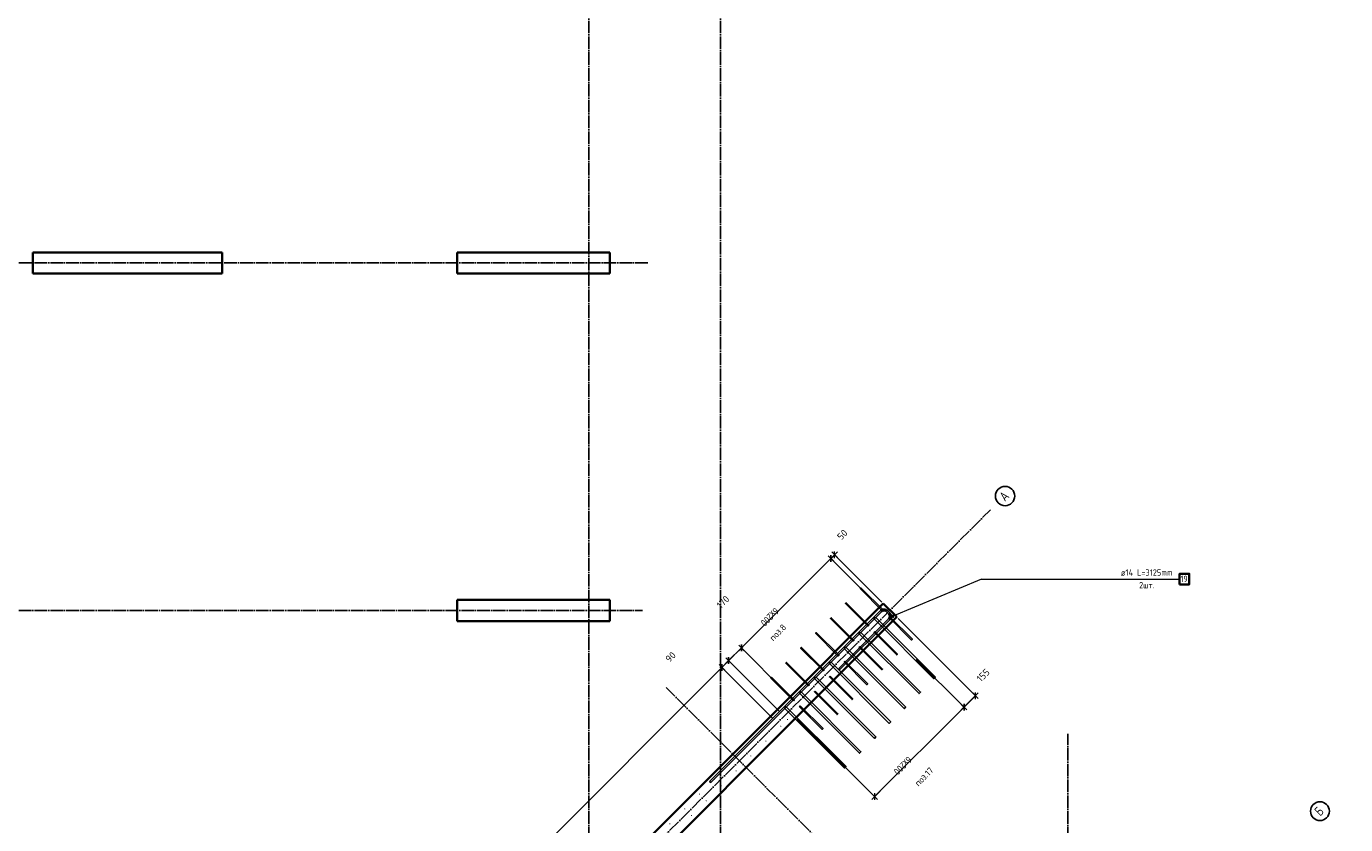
# Model space of a CAD drawing. Header units: millimetres. Extents: x -24871 to 40608, y -2869 to 48080.
# Tile 71 of 119: x 8560 to 21087, y 19767 to 27346. Entities that reach past the tile are written whole.
import ezdxf

# ---------------------------------------------------------------- set-up
doc = ezdxf.new("R2010")
doc.units = ezdxf.units.MM
doc.header["$PDMODE"] = 65
doc.linetypes.add('______11', pattern=[150, 120, -15, 0, -15])
doc.linetypes.add('______5', pattern=[330, 240, -30, 30, -30])
for name, color, linetype, lineweight in [('Standard', 7, 'Continuous', 25), ('Арм.стержн. вертикальными 1', 22, 'Continuous', 35), ('Арм.стержн.горизонт. 2', 202, 'Continuous', 35), ('Размерная линия_ общее', 7, 'Continuous', 13)]:
    doc.layers.add(name, color=color, linetype=linetype, lineweight=lineweight)
doc.layers.add('Арм.стержн. вертикальными 2', color=7, linetype='Continuous', lineweight=35, true_color=0x006e00)
doc.layers.add('Осевая линия_ общее', color=7, linetype='______5', lineweight=13, true_color=0xa0a0a0)
doc.styles.add('ISOCPEUR', font='ISOCPEUR')
doc.dimstyles.new('DIMSTYLE_4', dxfattribs={"dimtxt": 66, "dimasz": 75, "dimexe": 0, "dimexo": 0, "dimgap": 33, "dimtad": 2, "dimdec": 0, "dimrnd": 5, "dimzin": 12, "dimdsep": 46, "dimtxsty": 'ISOCPEUR', "dimblk1": 'ALL_ML_STRICH', "dimblk2": 'ALL_ML_STRICH', "dimsah": 1, "dimcen": 0, "dimclrd": 7, "dimclre": 256, "dimclrt": 7, "dimadec": 0, "dimazin": 0, "dimtfac": 1, "dimtdec": 0, "dimtix": 1, "dimtmove": 2, "dimatfit": 3, "dimfxl": 0, "dimtvp": 1.2, "dimtzin": 0, "dimlwd": 0, "dimlwe": -3, "dimarcsym": 0})
doc.dimstyles.new('DIMSTYLE_5', dxfattribs={"dimtxt": 66, "dimasz": 75, "dimexe": 0, "dimexo": 0, "dimgap": 33, "dimtad": 2, "dimdec": 0, "dimrnd": 5, "dimzin": 12, "dimdsep": 46, "dimtxsty": 'ISOCPEUR', "dimblk1": 'ALL_ML_STRICH', "dimblk2": 'ALL_ML_STRICH', "dimsah": 1, "dimcen": 0, "dimclrd": 7, "dimclre": 256, "dimclrt": 7, "dimadec": 0, "dimazin": 0, "dimtfac": 1, "dimtdec": 0, "dimtix": 1, "dimtmove": 2, "dimatfit": 3, "dimfxl": 0, "dimtzin": 0, "dimlwd": 0, "dimlwe": -3, "dimarcsym": 0})

# ---------------------------------------------------------------- blocks, each defined once
blk = doc.blocks.new('СЛОЖНЫЙ_ОБЪЕКТ_0')
at = {"layer": 'Осевая линия_ общее', "color": 253, "linetype": '______11', "lineweight": -3, "true_color": 0xa0a0a0, "transparency": 33554687}
for p, q in [((13900, -2590), (13900, 47490)), ((15150, -2590), (15150, 40000)), ((-2770, 25100), (14470, 25100)), ((552, 5594), (17714, 22756)), ((-2770, 21800), (14410, 21800)), ((21087, 14617), (14624, 21080)), ((18450, -2590), (18450, 20630))]:
    blk.add_line(p, q, dxfattribs=at)
at = {"layer": 'Осевая линия_ общее', "color": 7, "linetype": 'Continuous', "lineweight": 25, "transparency": 33554687}
for centre, radius in [((17853, 22887), 91.7), ((20843, 19895), 89.6)]:
    blk.add_circle(centre, radius, dxfattribs=at)
at = {"layer": 'Осевая линия_ общее', "color": 7, "linetype": 'Continuous', "lineweight": 25, "transparency": 33554687, "char_height": 90, "attachment_point": 7, "rotation": 45, "style": 'ISOCPEUR'}
for s, insert, width in [('\\W0.82;А', (17852, 22831), 117.79), ('\\W0.80;Б', (20845, 19842), 107.95)]:
    blk.add_mtext(s, dxfattribs=dict(at, insert=insert, width=width))
blk = doc.blocks.new('ALL_ML_STRICH')
at = {"color": 0, "linetype": 'ByBlock', "lineweight": -2}
for p, q in [((-1, 0), (0.5, 0)), ((-0.3, -0.3), (0.3, 0.3)), ((0, -0.5), (0, 0.5))]:
    blk.add_line(p, q, dxfattribs=at)
blk = doc.blocks.new('*D270')
at = {"layer": 'DEFPOINTS', "color": 7, "linetype": 'Continuous', "lineweight": 13, "transparency": 33554687}
for p in [(16234, 22329), (16589, 21903), (16697, 21866)]:
    blk.add_point(p, dxfattribs=at)
at = {"layer": 'Размерная линия_ общее', "color": 7, "linetype": 'Continuous', "lineweight": -2, "transparency": 33554687}
blk.add_line((16234, 22329), (16199, 22294), dxfattribs=at)
at = {"layer": 'Размерная линия_ общее', "color": 253, "linetype": 'Continuous', "lineweight": -2, "true_color": 0xa0a0a0, "transparency": 33554687}
for p, q in [((16683, 21880), (16234, 22329)), ((16575, 21918), (16199, 22294))]:
    blk.add_line(p, q, dxfattribs=at)
at = {"layer": 'Размерная линия_ общее', "color": 7, "linetype": 'Continuous', "lineweight": 13, "transparency": 33554687, "yscale": 75, "zscale": 75}
for p, xscale, rotation in [((16199, 22294), 75, 225.0000000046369), ((16234, 22329), 75.00000000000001, 45.0000000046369)]:
    blk.add_blockref('ALL_ML_STRICH', p, dxfattribs=dict(at, xscale=xscale, rotation=rotation))
at = {"layer": 'Размерная линия_ общее', "color": 7, "linetype": 'Continuous', "lineweight": 13, "transparency": 33554687, "insert": (16308, 22520), "char_height": 66, "width": 132, "attachment_point": 5, "rotation": 45, "style": 'ISOCPEUR'}
blk.add_mtext('\\A1;{50}', dxfattribs=at)
blk = doc.blocks.new('*D271')
at = {"layer": 'DEFPOINTS', "color": 7, "linetype": 'Continuous', "lineweight": 13, "transparency": 33554687}
for p in [(16199, 22294), (16589, 21903), (15774, 21021)]:
    blk.add_point(p, dxfattribs=at)
at = {"layer": 'Размерная линия_ общее', "color": 7, "linetype": 'Continuous', "lineweight": -2, "transparency": 33554687}
blk.add_line((16199, 22294), (15350, 21445), dxfattribs=at)
at = {"layer": 'Размерная линия_ общее', "color": 253, "linetype": 'Continuous', "lineweight": -2, "true_color": 0xa0a0a0, "transparency": 33554687}
for p, q in [((16575, 21918), (16199, 22294)), ((15760, 21035), (15350, 21445))]:
    blk.add_line(p, q, dxfattribs=at)
at = {"layer": 'Размерная линия_ общее', "color": 7, "linetype": 'Continuous', "lineweight": 13, "transparency": 33554687, "yscale": 75, "zscale": 75}
for p, xscale, rotation in [((16199, 22294), 75.00000000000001, 45.0000000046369), ((15350, 21445), 75, 225.0000000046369)]:
    blk.add_blockref('ALL_ML_STRICH', p, dxfattribs=dict(at, xscale=xscale, rotation=rotation))
at = {"layer": 'Размерная линия_ общее', "color": 7, "linetype": 'Continuous', "lineweight": 13, "transparency": 33554687, "insert": (15714, 21786), "char_height": 66, "width": 3.3, "attachment_point": 1, "rotation": 225, "line_spacing_factor": 0.60241, "style": 'ISOCPEUR'}
blk.add_mtext('\\W0.91;6х200', dxfattribs=at)
blk = doc.blocks.new('*D272')
at = {"layer": 'DEFPOINTS', "color": 7, "linetype": 'Continuous', "lineweight": 13, "transparency": 33554687}
for p in [(15350, 21445), (15774, 21021), (15724, 20829)]:
    blk.add_point(p, dxfattribs=at)
at = {"layer": 'Размерная линия_ общее', "color": 7, "linetype": 'Continuous', "lineweight": -2, "transparency": 33554687}
blk.add_line((15350, 21445), (15228, 21324), dxfattribs=at)
at = {"layer": 'Размерная линия_ общее', "color": 253, "linetype": 'Continuous', "lineweight": -2, "true_color": 0xa0a0a0, "transparency": 33554687}
for p, q in [((15760, 21035), (15350, 21445)), ((15709, 20843), (15228, 21324))]:
    blk.add_line(p, q, dxfattribs=at)
at = {"layer": 'Размерная линия_ общее', "color": 7, "linetype": 'Continuous', "lineweight": 13, "transparency": 33554687, "yscale": 75, "zscale": 75}
for p, xscale, rotation in [((15350, 21445), 75.00000000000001, 45.0000000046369), ((15228, 21324), 75, 225.0000000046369)]:
    blk.add_blockref('ALL_ML_STRICH', p, dxfattribs=dict(at, xscale=xscale, rotation=rotation))
at = {"layer": 'Размерная линия_ общее', "color": 7, "linetype": 'Continuous', "lineweight": 13, "transparency": 33554687, "insert": (15175, 21881), "char_height": 66, "width": 198, "attachment_point": 5, "rotation": 45, "style": 'ISOCPEUR'}
blk.add_mtext('\\A1;{170}', dxfattribs=at)
blk = doc.blocks.new('*D273')
at = {"layer": 'DEFPOINTS', "color": 7, "linetype": 'Continuous', "lineweight": 13, "transparency": 33554687}
for p in [(15228, 21324), (15724, 20829), (15660, 20765)]:
    blk.add_point(p, dxfattribs=at)
at = {"layer": 'Размерная линия_ общее', "color": 7, "linetype": 'Continuous', "lineweight": -2, "transparency": 33554687}
blk.add_line((15228, 21324), (15165, 21260), dxfattribs=at)
at = {"layer": 'Размерная линия_ общее', "color": 253, "linetype": 'Continuous', "lineweight": -2, "true_color": 0xa0a0a0, "transparency": 33554687}
for p, q in [((15709, 20843), (15228, 21324)), ((15646, 20779), (15165, 21260))]:
    blk.add_line(p, q, dxfattribs=at)
at = {"layer": 'Размерная линия_ общее', "color": 7, "linetype": 'Continuous', "lineweight": 13, "transparency": 33554687, "yscale": 75, "zscale": 75}
for p, xscale, rotation in [((15165, 21260), 75, 225.0000000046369), ((15228, 21324), 75.00000000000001, 45.0000000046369)]:
    blk.add_blockref('ALL_ML_STRICH', p, dxfattribs=dict(at, xscale=xscale, rotation=rotation))
at = {"layer": 'Размерная линия_ общее', "color": 7, "linetype": 'Continuous', "lineweight": 13, "transparency": 33554687, "insert": (14677, 21359), "char_height": 66, "width": 132, "attachment_point": 5, "rotation": 45, "style": 'ISOCPEUR'}
blk.add_mtext('\\A1;{90}', dxfattribs=at)
blk = doc.blocks.new('*D274')
at = {"layer": 'DEFPOINTS', "color": 7, "linetype": 'Continuous', "lineweight": 13, "transparency": 33554687}
for p in [(15165, 21260), (15660, 20765), (11417, 16522)]:
    blk.add_point(p, dxfattribs=at)
at = {"layer": 'Размерная линия_ общее', "color": 7, "linetype": 'Continuous', "lineweight": -2, "transparency": 33554687}
blk.add_line((15165, 21260), (10922, 17017), dxfattribs=at)
at = {"layer": 'Размерная линия_ общее', "color": 253, "linetype": 'Continuous', "lineweight": -2, "true_color": 0xa0a0a0, "transparency": 33554687}
for p, q in [((15646, 20779), (15165, 21260)), ((11403, 16536), (10922, 17017))]:
    blk.add_line(p, q, dxfattribs=at)
at = {"layer": 'Размерная линия_ общее', "color": 7, "linetype": 'Continuous', "lineweight": 13, "transparency": 33554687, "yscale": 75, "zscale": 75}
for p, xscale, rotation in [((15165, 21260), 75.00000000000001, 45.0000000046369), ((10922, 17017), 75, 225.0000000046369)]:
    blk.add_blockref('ALL_ML_STRICH', p, dxfattribs=dict(at, xscale=xscale, rotation=rotation))
at = {"layer": 'Размерная линия_ общее', "color": 7, "linetype": 'Continuous', "lineweight": 13, "transparency": 33554687, "insert": (12894, 18966), "char_height": 66, "width": 3.3, "attachment_point": 1, "rotation": 225, "line_spacing_factor": 0.60241, "style": 'ISOCPEUR'}
blk.add_mtext('\\W0.91;30х200=6000', dxfattribs=at)
blk = doc.blocks.new('*D281')
at = {"layer": 'DEFPOINTS', "color": 7, "linetype": 'Continuous', "lineweight": 13, "transparency": 33554687}
for p in [(16824, 21739), (16995, 21349), (17572, 20991)]:
    blk.add_point(p, dxfattribs=at)
at = {"layer": 'Размерная линия_ общее', "color": 253, "linetype": 'Continuous', "lineweight": -2, "true_color": 0xa0a0a0, "transparency": 33554687}
for p, q in [((16838, 21725), (17572, 20991)), ((17009, 21335), (17463, 20882))]:
    blk.add_line(p, q, dxfattribs=at)
at = {"layer": 'Размерная линия_ общее', "color": 7, "linetype": 'Continuous', "lineweight": -2, "transparency": 33554687}
blk.add_line((17572, 20991), (17463, 20882), dxfattribs=at)
at = {"layer": 'Размерная линия_ общее', "color": 7, "linetype": 'Continuous', "lineweight": 13, "transparency": 33554687, "xscale": 75, "yscale": 75, "zscale": 75}
for p, rotation in [((17463, 20882), 225.0000000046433), ((17572, 20991), 45.00000000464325)]:
    blk.add_blockref('ALL_ML_STRICH', p, dxfattribs=dict(at, rotation=rotation))
at = {"layer": 'Размерная линия_ общее', "color": 7, "linetype": 'Continuous', "lineweight": 13, "transparency": 33554687, "insert": (17645, 21185), "char_height": 66, "width": 198, "attachment_point": 5, "rotation": 45, "style": 'ISOCPEUR'}
blk.add_mtext('\\A1;{155}', dxfattribs=at)
blk = doc.blocks.new('*D282')
at = {"layer": 'DEFPOINTS', "color": 7, "linetype": 'Continuous', "lineweight": 13, "transparency": 33554687}
for p in [(16995, 21349), (17463, 20882), (15866, 20781)]:
    blk.add_point(p, dxfattribs=at)
at = {"layer": 'Размерная линия_ общее', "color": 253, "linetype": 'Continuous', "lineweight": -2, "true_color": 0xa0a0a0, "transparency": 33554687}
for p, q in [((17009, 21335), (17463, 20882)), ((15880, 20767), (16614, 20033))]:
    blk.add_line(p, q, dxfattribs=at)
at = {"layer": 'Размерная линия_ общее', "color": 7, "linetype": 'Continuous', "lineweight": -2, "transparency": 33554687}
blk.add_line((17463, 20882), (16614, 20033), dxfattribs=at)
at = {"layer": 'Размерная линия_ общее', "color": 7, "linetype": 'Continuous', "lineweight": 13, "transparency": 33554687, "xscale": 75, "yscale": 75, "zscale": 75}
for p, rotation in [((17463, 20882), 45.00000000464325), ((16614, 20033), 225.0000000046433)]:
    blk.add_blockref('ALL_ML_STRICH', p, dxfattribs=dict(at, rotation=rotation))
at = {"layer": 'Размерная линия_ общее', "color": 7, "linetype": 'Continuous', "lineweight": 13, "transparency": 33554687, "insert": (16977, 20374), "char_height": 66, "width": 3.3, "attachment_point": 1, "rotation": 225, "line_spacing_factor": 0.60241, "style": 'ISOCPEUR'}
blk.add_mtext('\\W0.91;6х200', dxfattribs=at)

msp = doc.modelspace()

# ---------------------------------------------------------------- hatches: boundary and pattern name
at = {"layer": 'Арм.стержн. вертикальными 1', "linetype": 'Continuous', "lineweight": 50, "transparency": 33554687}
for points in [[(15728.5, 20828.5), (15728.1, 20830.4), (15727, 20832.1), (15725.4, 20833.1), (15723.5, 20833.5), (15721.6, 20833.1), (15720, 20832.1), (15718.9, 20830.4), (15718.5, 20828.5), (15718.9, 20826.6), (15720, 20825), (15721.6, 20823.9), (15723.5, 20823.5), (15725.4, 20823.9), (15727, 20825), (15728.1, 20826.6)], [(15664.9, 20764.9), (15664.5, 20766.8), (15663.4, 20768.4), (15661.8, 20769.5), (15659.9, 20769.9), (15658, 20769.5), (15656.3, 20768.4), (15655.3, 20766.8), (15654.9, 20764.9), (15655.3, 20763), (15656.3, 20761.4), (15658, 20760.3), (15659.9, 20759.9), (15661.8, 20760.3), (15663.4, 20761.4), (15664.5, 20763)], [(15728.2, 20701.6), (15727.8, 20703.5), (15726.7, 20705.1), (15725.1, 20706.2), (15723.2, 20706.6), (15721.3, 20706.2), (15719.6, 20705.1), (15718.6, 20703.5), (15718.2, 20701.6), (15718.6, 20699.7), (15719.6, 20698), (15721.3, 20697), (15723.2, 20696.6), (15725.1, 20697), (15726.7, 20698), (15727.8, 20699.7)], [(15791.8, 20765.2), (15791.4, 20767.1), (15790.4, 20768.8), (15788.7, 20769.8), (15786.8, 20770.2), (15784.9, 20769.8), (15783.3, 20768.8), (15782.2, 20767.1), (15781.8, 20765.2), (15782.2, 20763.3), (15783.3, 20761.7), (15784.9, 20760.6), (15786.8, 20760.2), (15788.7, 20760.6), (15790.4, 20761.7), (15791.4, 20763.3)], [(15523.5, 20623.5), (15523.1, 20625.4), (15522, 20627), (15520.4, 20628.1), (15518.5, 20628.5), (15516.5, 20628.1), (15514.9, 20627), (15513.8, 20625.4), (15513.5, 20623.5), (15513.8, 20621.6), (15514.9, 20619.9), (15516.5, 20618.8), (15518.5, 20618.5), (15520.4, 20618.8), (15522, 20619.9), (15523.1, 20621.6)], [(15586.8, 20560.2), (15586.4, 20562.1), (15585.3, 20563.7), (15583.7, 20564.8), (15581.8, 20565.2), (15579.8, 20564.8), (15578.2, 20563.7), (15577.1, 20562.1), (15576.8, 20560.2), (15577.1, 20558.2), (15578.2, 20556.6), (15579.8, 20555.5), (15581.8, 20555.2), (15583.7, 20555.5), (15585.3, 20556.6), (15586.4, 20558.2)], [(15382, 20482), (15381.6, 20484), (15380.6, 20485.6), (15378.9, 20486.7), (15377, 20487), (15375.1, 20486.7), (15373.5, 20485.6), (15372.4, 20484), (15372, 20482), (15372.4, 20480.1), (15373.5, 20478.5), (15375.1, 20477.4), (15377, 20477), (15378.9, 20477.4), (15380.6, 20478.5), (15381.6, 20480.1)], [(15445.3, 20418.7), (15445, 20420.7), (15443.9, 20422.3), (15442.3, 20423.4), (15440.3, 20423.7), (15438.4, 20423.4), (15436.8, 20422.3), (15435.7, 20420.7), (15435.3, 20418.7), (15435.7, 20416.8), (15436.8, 20415.2), (15438.4, 20414.1), (15440.3, 20413.7), (15442.3, 20414.1), (15443.9, 20415.2), (15445, 20416.8)], [(15240.6, 20340.6), (15240.2, 20342.5), (15239.1, 20344.2), (15237.5, 20345.2), (15235.6, 20345.6), (15233.7, 20345.2), (15232.1, 20344.2), (15231, 20342.5), (15230.6, 20340.6), (15231, 20338.7), (15232.1, 20337.1), (15233.7, 20336), (15235.6, 20335.6), (15237.5, 20336), (15239.1, 20337.1), (15240.2, 20338.7)], [(15099.2, 20199.2), (15098.8, 20201.1), (15097.7, 20202.7), (15096.1, 20203.8), (15094.2, 20204.2), (15092.3, 20203.8), (15090.7, 20202.7), (15089.6, 20201.1), (15089.2, 20199.2), (15089.6, 20197.3), (15090.7, 20195.7), (15092.3, 20194.6), (15094.2, 20194.2), (15096.1, 20194.6), (15097.7, 20195.7), (15098.8, 20197.3)], [(15303.9, 20277.3), (15303.5, 20279.2), (15302.5, 20280.9), (15300.8, 20281.9), (15298.9, 20282.3), (15297, 20281.9), (15295.4, 20280.9), (15294.3, 20279.2), (15293.9, 20277.3), (15294.3, 20275.4), (15295.4, 20273.8), (15297, 20272.7), (15298.9, 20272.3), (15300.8, 20272.7), (15302.5, 20273.8), (15303.5, 20275.4)], [(14957.8, 20057.8), (14957.4, 20059.7), (14956.3, 20061.3), (14954.7, 20062.4), (14952.8, 20062.8), (14950.9, 20062.4), (14949.2, 20061.3), (14948.1, 20059.7), (14947.8, 20057.8), (14948.1, 20055.9), (14949.2, 20054.2), (14950.9, 20053.2), (14952.8, 20052.8), (14954.7, 20053.2), (14956.3, 20054.2), (14957.4, 20055.9)], [(15162.5, 20135.9), (15162.1, 20137.8), (15161, 20139.4), (15159.4, 20140.5), (15157.5, 20140.9), (15155.6, 20140.5), (15154, 20139.4), (15152.9, 20137.8), (15152.5, 20135.9), (15152.9, 20134), (15154, 20132.4), (15155.6, 20131.3), (15157.5, 20130.9), (15159.4, 20131.3), (15161, 20132.4), (15162.1, 20134)], [(14816.3, 19916.4), (14816, 19918.3), (14814.9, 19919.9), (14813.3, 19921), (14811.3, 19921.4), (14809.4, 19921), (14807.8, 19919.9), (14806.7, 19918.3), (14806.3, 19916.4), (14806.7, 19914.4), (14807.8, 19912.8), (14809.4, 19911.7), (14811.3, 19911.4), (14813.3, 19911.7), (14814.9, 19912.8), (14816, 19914.4)], [(15021.1, 19994.5), (15020.7, 19996.4), (15019.6, 19998), (15018, 19999.1), (15016.1, 19999.5), (15014.2, 19999.1), (15012.5, 19998), (15011.5, 19996.4), (15011.1, 19994.5), (15011.5, 19992.6), (15012.5, 19990.9), (15014.2, 19989.9), (15016.1, 19989.5), (15018, 19989.9), (15019.6, 19990.9), (15020.7, 19992.6)], [(14879.7, 19853.1), (14879.3, 19855), (14878.2, 19856.6), (14876.6, 19857.7), (14874.7, 19858.1), (14872.7, 19857.7), (14871.1, 19856.6), (14870, 19855), (14869.7, 19853.1), (14870, 19851.1), (14871.1, 19849.5), (14872.7, 19848.4), (14874.7, 19848.1), (14876.6, 19848.4), (14878.2, 19849.5), (14879.3, 19851.1)], [(14674.9, 19774.9), (14674.5, 19776.9), (14673.5, 19778.5), (14671.8, 19779.6), (14669.9, 19779.9), (14668, 19779.6), (14666.4, 19778.5), (14665.3, 19776.9), (14664.9, 19774.9), (14665.3, 19773), (14666.4, 19771.4), (14668, 19770.3), (14669.9, 19769.9), (14671.8, 19770.3), (14673.5, 19771.4), (14674.5, 19773)]]:
    msp.add_hatch(color=4, dxfattribs=at).paths.add_polyline_path(points)
at = {"layer": 'Арм.стержн.горизонт. 2', "linetype": 'Continuous', "lineweight": 13, "transparency": 33554687}
for points in [[(16778.6, 21731.4), (16769.7, 21752.8), (16767, 21746.4)], [(16778.6, 21731.4), (16769.7, 21752.8), (16767, 21746.4)], [(16778.6, 21731.4), (16767, 21746.4), (16772.2, 21734)], [(16772.2, 21734), (16767, 21746.4), (16767.9, 21739.5)], [(16778.6, 21731.4), (16767, 21746.4), (16772.2, 21734)], [(16772.2, 21734), (16767, 21746.4), (16767.9, 21739.5)], [(16785.6, 21732.2), (16775.2, 21757.1), (16769.7, 21752.8)], [(16785.6, 21732.2), (16775.2, 21757.1), (16769.7, 21752.8)], [(16785.6, 21732.2), (16769.7, 21752.8), (16778.6, 21731.4)], [(16785.6, 21732.2), (16769.7, 21752.8), (16778.6, 21731.4)], [(16791.1, 21736.6), (16782.1, 21758), (16775.2, 21757.1)], [(16791.1, 21736.6), (16782.1, 21758), (16775.2, 21757.1)], [(16791.1, 21736.6), (16775.2, 21757.1), (16785.6, 21732.2)], [(16791.1, 21736.6), (16775.2, 21757.1), (16785.6, 21732.2)], [(16793.7, 21742.9), (16788.5, 21755.4), (16782.1, 21758)], [(16793.7, 21742.9), (16782.1, 21758), (16791.1, 21736.6)], [(16793.7, 21742.9), (16788.5, 21755.4), (16782.1, 21758)], [(16793.7, 21742.9), (16782.1, 21758), (16791.1, 21736.6)], [(16788.5, 21755.4), (16793.7, 21742.9), (16792.8, 21749.9)], [(16788.5, 21755.4), (16793.7, 21742.9), (16792.8, 21749.9)]]:
    msp.add_hatch(color=7, dxfattribs=at).paths.add_polyline_path(points)

# ---------------------------------------------------------------- linework, layer by layer
at = {"color": 7, "linetype": 'Continuous', "lineweight": 35, "transparency": 33554687}
for p, q in [((15726.7, 20896.1), (16696.9, 21866.3)), ((16696.9, 21866.3), (16824.2, 21739)), ((16824.2, 21739), (15854, 20768.8)), ((9511.2, 14680.6), (15726.7, 20896.1)), ((15854, 20768.8), (9638.5, 14553.3))]:
    msp.add_line(p, q, dxfattribs=at)
at = {"layer": 'Standard', "color": 7, "linetype": 'Continuous', "lineweight": 35, "transparency": 33554687}
for p, q in [((8620, 25000), (8620, 25200)), ((8620, 25200), (10420, 25200)), ((10420, 25200), (10420, 25000)), ((12650, 25000), (12650, 25200)), ((12650, 25200), (14100, 25200)), ((14100, 25200), (14100, 25000)), ((10420, 25000), (8620, 25000)), ((14100, 25000), (12650, 25000)), ((12650, 21700), (12650, 21900)), ((12650, 21900), (14100, 21900)), ((14100, 21900), (14100, 21700)), ((14100, 21700), (12650, 21700))]:
    msp.add_line(p, q, dxfattribs=at)
at = {"layer": 'Арм.стержн. вертикальными 1', "color": 4, "linetype": 'Continuous', "lineweight": 25, "transparency": 33554687}
for points in [[(16693.4, 21792), (16477.7, 22007.7), (16484.8, 22014.8), (16700.5, 21799.1), (16693.4, 21792)], [(16552, 21650.6), (16336.3, 21866.3), (16343.4, 21873.4), (16559, 21657.7), (16552, 21650.6)], [(16410.6, 21509.2), (16194.9, 21724.9), (16202, 21731.9), (16417.6, 21516.3), (16410.6, 21509.2)], [(16757, 21742.5), (16972.7, 21526.9), (16965.6, 21519.8), (16750, 21735.5), (16757, 21742.5)], [(16269.1, 21367.8), (16053.5, 21583.4), (16060.5, 21590.5), (16276.2, 21374.9), (16269.1, 21367.8)], [(16615.6, 21601.1), (16831.3, 21385.5), (16824.2, 21378.4), (16608.5, 21594.1), (16615.6, 21601.1)], [(16127.7, 21226.4), (15912, 21442), (15919.1, 21449.1), (16134.8, 21233.4), (16127.7, 21226.4)], [(16474.2, 21459.7), (16689.9, 21244), (16682.8, 21237), (16467.1, 21452.6), (16474.2, 21459.7)], [(15986.3, 21084.9), (15770.6, 21300.6), (15777.7, 21307.7), (15993.4, 21092), (15986.3, 21084.9)], [(16332.8, 21318.3), (16548.4, 21102.6), (16541.4, 21095.5), (16325.7, 21311.2), (16332.8, 21318.3)], [(16191.4, 21176.9), (16407, 20961.2), (16399.9, 20954.1), (16184.3, 21169.8), (16191.4, 21176.9)], [(15844.9, 20943.5), (15629.2, 21159.2), (15636.3, 21166.3), (15851.9, 20950.6), (15844.9, 20943.5)], [(16049.9, 21035.4), (16265.6, 20819.8), (16258.5, 20812.7), (16042.9, 21028.4), (16049.9, 21035.4)], [(15908.5, 20894), (16124.2, 20678.4), (16117.1, 20671.3), (15901.4, 20886.9), (15908.5, 20894)]]:
    msp.add_lwpolyline(points, dxfattribs=at)
at = {"layer": 'Арм.стержн. вертикальными 2', "color": 7, "linetype": 'Continuous', "lineweight": 25, "transparency": 33554687}
for points in [[(16622.7, 21735.5), (17191.9, 21166.3), (17177.8, 21152.1), (16608.5, 21721.3), (16622.7, 21735.5)], [(16481.3, 21594.1), (17050.5, 21024.8), (17036.3, 21010.7), (16467.1, 21579.9), (16481.3, 21594.1)], [(16339.8, 21452.6), (16909.1, 20883.4), (16894.9, 20869.3), (16325.7, 21438.5), (16339.8, 21452.6)], [(16198.4, 21311.2), (16767.6, 20742), (16753.5, 20727.8), (16184.3, 21297.1), (16198.4, 21311.2)], [(16057, 21169.8), (16626.2, 20600.6), (16612.1, 20586.4), (16042.9, 21155.6), (16057, 21169.8)], [(15915.6, 21028.4), (16484.8, 20459.1), (16470.7, 20445), (15901.4, 21014.2), (15915.6, 21028.4)], [(15774.2, 20886.9), (16343.4, 20317.7), (16329.2, 20303.6), (15760, 20872.8), (15774.2, 20886.9)]]:
    msp.add_lwpolyline(points, dxfattribs=at)
at = {"layer": 'Арм.стержн.горизонт. 2', "color": 7, "linetype": 'Continuous', "lineweight": 13, "transparency": 33554687}
for p, q in [((17629.4, 22098.5), (16780.4, 21744.7)), ((17629.4, 22098.5), (16780.4, 21744.7)), ((17629.4, 22098.5), (19509.4, 22098.5)), ((16767.9, 21739.5), (16767.9, 21739.5)), ((16767.9, 21739.5), (16767.9, 21739.5)), ((16775.2, 21757.1), (16775.2, 21757.1)), ((16775.2, 21757.1), (16775.2, 21757.1)), ((16785.6, 21732.2), (16785.6, 21732.2)), ((16785.6, 21732.2), (16785.6, 21732.2)), ((16792.8, 21749.9), (16792.8, 21749.9)), ((16792.8, 21749.9), (16792.8, 21749.9))]:
    msp.add_line(p, q, dxfattribs=at)
at = {"layer": 'Арм.стержн.горизонт. 2', "color": 7, "linetype": 'Continuous', "lineweight": 35, "transparency": 33554687}
msp.add_lwpolyline([(19509.4, 22048.5), (19601.4, 22048.5), (19601.4, 22148.5), (19509.4, 22148.5), (19509.4, 22048.5)], dxfattribs=at)
at = {"layer": 'Арм.стержн.горизонт. 2', "color": 7, "linetype": 'Continuous', "lineweight": 25, "transparency": 33554687}
msp.add_lwpolyline([(16274.1, 21248.3), (16746.7, 21720.9), (16750.5, 21726), (16753.6, 21732), (16755.4, 21738.5), (16755.9, 21744.7), (16755.4, 21750.9), (16753.6, 21757.4), (16750.5, 21763.4), (16746.7, 21768.5), (16726.4, 21788.8), (16721.3, 21792.6), (16715.3, 21795.7), (16708.8, 21797.5), (16702.6, 21798), (16696.4, 21797.5), (16689.9, 21795.7), (16683.9, 21792.6), (16678.8, 21788.8), (15057.9, 20167.8), (15048, 20177.7), (16669.6, 21799.4), (16676.4, 21804.6), (16684.8, 21808.8), (16693.8, 21811.3), (16702.6, 21812.1), (16711.3, 21811.3), (16720.3, 21808.8), (16728.7, 21804.6), (16735.6, 21799.4), (16757.2, 21777.7), (16762.4, 21770.8), (16766.7, 21762.5), (16769.2, 21753.4), (16770, 21744.7), (16769.2, 21735.9), (16766.7, 21726.9), (16762.4, 21718.6), (16757.2, 21711.7), (16284, 21238.4), (16274.1, 21248.3)], dxfattribs=at)
msp.add_lwpolyline([(16274.1, 21248.3), (16746.7, 21720.9), (16750.5, 21726), (16753.6, 21732), (16755.4, 21738.5), (16755.9, 21744.7), (16755.4, 21750.9), (16753.6, 21757.4), (16750.5, 21763.4), (16746.7, 21768.5), (16726.4, 21788.8), (16721.3, 21792.6), (16715.3, 21795.7), (16708.8, 21797.5), (16702.6, 21798), (16696.4, 21797.5), (16689.9, 21795.7), (16683.9, 21792.6), (16678.8, 21788.8), (15057.9, 20167.8), (15048, 20177.7), (16669.6, 21799.4), (16676.4, 21804.6), (16684.8, 21808.8), (16693.8, 21811.3), (16702.6, 21812.1), (16711.3, 21811.3), (16720.3, 21808.8), (16728.7, 21804.6), (16735.6, 21799.4), (16757.2, 21777.7), (16762.4, 21770.8), (16766.7, 21762.5), (16769.2, 21753.4), (16770, 21744.7), (16769.2, 21735.9), (16766.7, 21726.9), (16762.4, 21718.6), (16757.2, 21711.7), (16284, 21238.4), (16274.1, 21248.3)], dxfattribs=at)
at = {"layer": 'Арм.стержн.горизонт. 2', "color": 7, "linetype": 'Continuous', "lineweight": 13, "transparency": 33554687}
msp.add_circle((16780.4, 21744.7), 13.5, dxfattribs=at)
msp.add_circle((16780.4, 21744.7), 13.5, dxfattribs=at)

# ---------------------------------------------------------------- block references
at = {"layer": 'Осевая линия_ общее', "color": 253, "linetype": '______11', "lineweight": -3, "true_color": 0xa0a0a0, "transparency": 33554687}
msp.add_blockref('СЛОЖНЫЙ_ОБЪЕКТ_0', (0, 0), dxfattribs=at)

# ---------------------------------------------------------------- texts
at = {"layer": 'Standard', "color": 7, "linetype": 'Continuous', "lineweight": 18, "transparency": 33554687, "char_height": 60, "attachment_point": 4, "rotation": 45, "style": 'ISOCPEUR'}
for s, insert, width in [('\\A1;{\\fISOCPEUR|i0|b0;\\H60.000000;\\W1.000000;\\C7;поз.8}\\P', (15630.4, 21526.7), 211.154), ('\\A1;{\\fISOCPEUR|i0|b0;\\H60.000000;\\W1.000000;\\C7;поз.17}\\P', (17009.3, 20147.8), 239.962)]:
    msp.add_mtext(s, dxfattribs=dict(at, insert=insert, width=width))
at = {"layer": 'Арм.стержн.горизонт. 2', "color": 7, "linetype": 'Continuous', "lineweight": 25, "transparency": 33554687, "char_height": 60, "attachment_point": 7, "style": 'ISOCPEUR'}
for s, insert, width in [('\\W0.94;ø14 L=3125mm ', (18951.4, 22130.5), 579.953), ('\\W0.94;2шт. ', (19125.4, 22010.5), 232.257), ('\\W0.75;19', (19519.4, 22070.5), 94.456)]:
    msp.add_mtext(s, dxfattribs=dict(at, insert=insert, width=width))

# ---------------------------------------------------------------- dimensions: what is measured, and where the dimension line sits
at = {"layer": 'Размерная линия_ общее', "color": 7, "linetype": 'Continuous', "lineweight": 13, "transparency": 33554687}
for base, p1, p2, picture, middle in [((16198.7, 22293.9), (16682.8, 21880.4), (16575, 21917.6), '*D270', (16307.6, 22520)), ((15228.4, 21323.6), (15760, 21035.4), (15709.4, 20842.7), '*D272', (15175.5, 21880.9)), ((17462.5, 20881.5), (16838.4, 21724.9), (17009.5, 21334.5), '*D281', (17644.6, 21184.6)), ((15164.8, 21260), (15709.4, 20842.7), (15645.7, 20779), '*D273', (14676.8, 21359.1))]:
    dim = msp.add_linear_dim(base=base, p1=p1, p2=p2, angle=225, dimstyle='DIMSTYLE_4', override={"dimpost": '<>', "dimclrd": 7, "dimclre": 253, "dimclrt": 7, "dimlwd": 0, "dimlwe": 65533}, dxfattribs=at)
    dim.commit()
    dim.dimension.update_dxf_attribs({"geometry": picture, "text_midpoint": middle, "dimtype": 160})
for base, p1, p2, text, picture, middle in [((15350.1, 21445.3), (16575, 21917.6), (15760, 21035.4), '\\W0.91;6х200', '*D271', (15751.1, 21892.9)), ((16614, 20033), (17009.5, 21334.5), (15880.2, 20766.7), '\\W0.91;6х200', '*D282', (17014.9, 20480.6)), ((10922.1, 17017.3), (15645.7, 20779), (11403.1, 16536.4), '\\W0.91;30х200=6000', '*D274', (13020.1, 19162))]:
    dim = msp.add_linear_dim(base=base, p1=p1, p2=p2, angle=225, text=text, dimstyle='DIMSTYLE_5', override={"dimpost": '<>', "dimclrd": 7, "dimclre": 253, "dimclrt": 7, "dimlwd": 0, "dimlwe": 65533}, dxfattribs=at)
    dim.commit()
    dim.dimension.update_dxf_attribs({"geometry": picture, "text_midpoint": middle, "dimtype": 160})

doc.saveas('drawing.dxf')
